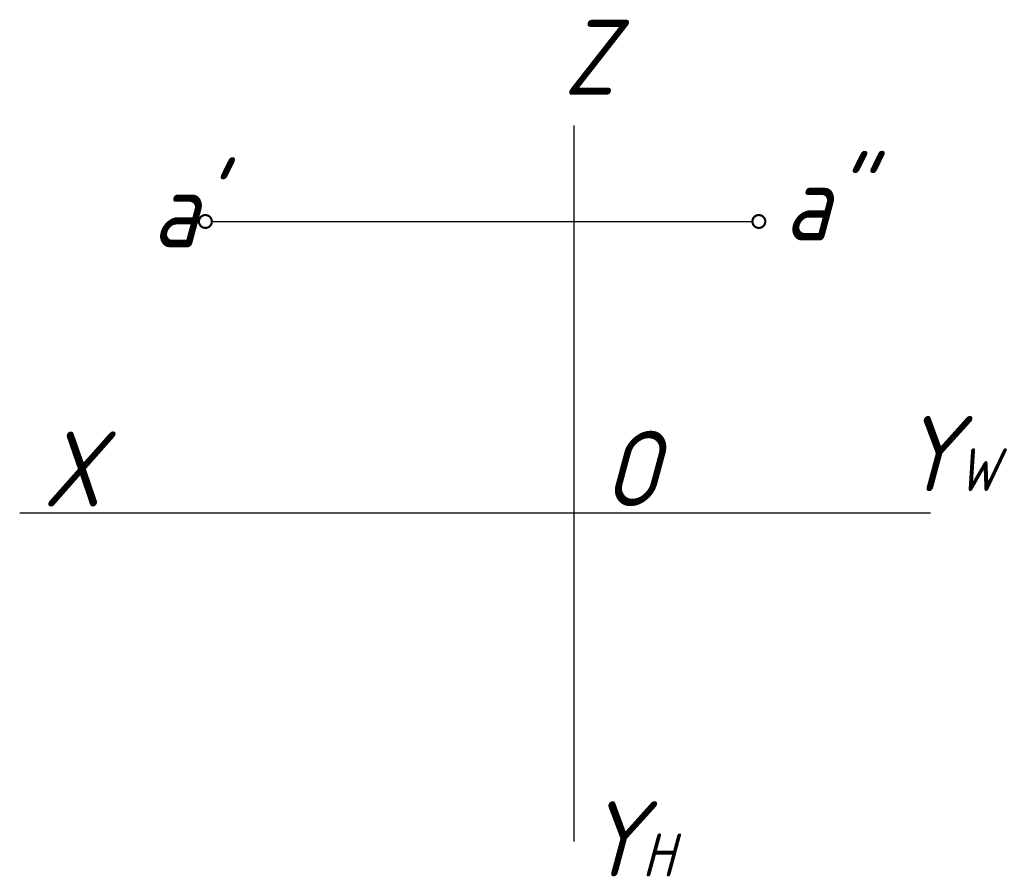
# Model space of a CAD drawing. Header units: millimetres. Extents: x 903.5 to 949.4, y -60.8 to -20.8.
import ezdxf

# ---------------------------------------------------------------- set-up
doc = ezdxf.new("R2010")
doc.units = ezdxf.units.MM
doc.header["$LTSCALE"] = 0.5
doc.layers.add('文字层', color=227, linetype='Continuous', lineweight=20)
doc.layers.add('细实线层', color=7, linetype='Continuous')
doc.styles.add('工程斜体', font='gbeitc.shx', dxfattribs={"bigfont": 'gbcbig.shx'})

msp = doc.modelspace()

# ---------------------------------------------------------------- linework, layer by layer
at = {"layer": '细实线层', "color": 7, "ltscale": 0.5}
for p, q in [((929.296, -25.785), (929.296, -59.141)), ((912.428, -30.252), (937.616, -30.252)), ((903.476, -43.827), (945.915, -43.827))]:
    msp.add_line(p, q, dxfattribs=at)
at = {"layer": '细实线层', "color": 7, "ltscale": 0.5, "const_width": 0.1}
for points in [[(911.828, -30.252, 1), (912.428, -30.252, 1)], [(937.616, -30.252, 1), (938.216, -30.252, 1)]]:
    msp.add_lwpolyline(points, format="xyb", close=True, dxfattribs=at)

# ---------------------------------------------------------------- texts
at = {"layer": '文字层', "color": 7, "ltscale": 0.5, "char_height": 3.5, "width": 2.93642, "attachment_point": 1, "style": '工程斜体'}
for s, insert in [('Z', (928.83, -20.848)), ('a"', (939.098, -27.637)), ("a'", (909.642, -27.956)), ('Y{\\H0.5714x;W}', (944.496, -39.318)), ('X', (904.559, -40.035)), ('O', (930.658, -40.016)), ('Y{\\H0.5714x;H}', (929.802, -57.268))]:
    msp.add_mtext(s, dxfattribs=dict(at, insert=insert))

doc.saveas('drawing.dxf')
